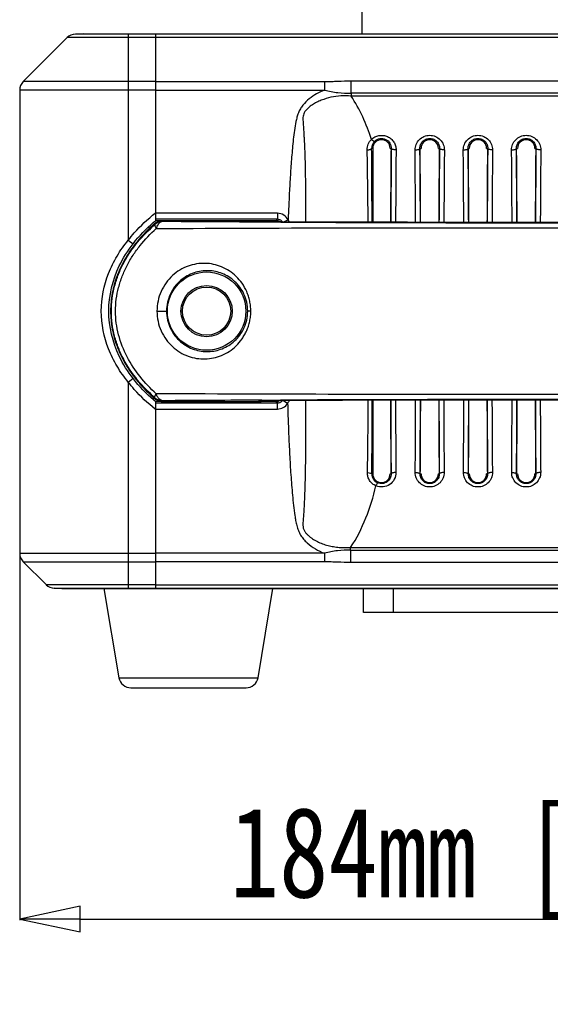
# Model space of a CAD drawing. Header units: millimetres. Extents: x 537 to 2248, y 801 to 1949.
# Tile 46 of 80: x 1218 to 1306, y 1184 to 1348. Entities that reach past the tile are written whole.
import ezdxf

# ---------------------------------------------------------------- set-up
doc = ezdxf.new("R2010")
doc.units = ezdxf.units.MM
doc.header["$LTSCALE"] = 16.335
doc.header["$PDMODE"] = 3
doc.header["$PDSIZE"] = 0.3125
doc.layers.get('0').update_dxf_attribs({"linetype": 'CONTINUOUS'})
doc.layers.get('Defpoints').update_dxf_attribs({"linetype": 'CONTINUOUS'})
doc.layers.add('02___PRT_ALL_AXES', color=7, linetype='CONTINUOUS')
doc.styles.get("Standard").update_dxf_attribs({"font": 'SimSun Regular.ttf', "width": 0.8})
doc.dimstyles.new('DIMSTYLE_1', dxfattribs={"dimtxt": 15, "dimasz": 10, "dimexe": 0.18, "dimexo": 0.0625, "dimgap": 0.09, "dimtad": 1, "dimdec": 1, "dimdsep": 46, "dimtxsty": 'Standard', "dimblk": 'CLOSED', "dimcen": 0.09, "dimadec": 0, "dimazin": 0, "dimtp": 0.01, "dimtm": 0.01, "dimtfac": 1, "dimtdec": 1, "dimtofl": 0, "dimtmove": 0, "dimatfit": 3, "dimldrblk": 'CLOSED', "dimfxl": 1, "dimtolj": 1, "dimarcsym": 0})

# ---------------------------------------------------------------- blocks, each defined once
blk = doc.blocks.new('_CLOSED')
at = {"color": 0, "linetype": 'ByBlock'}
for p, q in [((0, 0), (-1, 0.214)), ((-1, 0.214), (-1, -0.214)), ((-1, -0.214), (0, 0)), ((-1, 0), (0, 0))]:
    blk.add_line(p, q, dxfattribs=at)
blk = doc.blocks.new('*D39')
at = {"color": 0, "lineweight": -2, "transparency": 16777216}
for p, q in [((1217.77, 1259.15), (1217.77, 1198.35)), ((1401.77, 1259.15), (1401.77, 1198.35)), ((1227.77, 1198.53), (1391.77, 1198.53))]:
    blk.add_line(p, q, dxfattribs=at)
at = {"layer": 'Defpoints', "color": 0, "transparency": 16777216}
for p in [(1217.77, 1259.21), (1401.77, 1259.21), (1401.77, 1198.53)]:
    blk.add_point(p, dxfattribs=at)
at = {"color": 0, "lineweight": -2, "transparency": 16777216, "xscale": 10, "yscale": 10, "zscale": 10, "rotation": 180}
blk.add_blockref('_CLOSED', (1217.77, 1198.53), dxfattribs=at)
at = {"color": 0, "lineweight": -2, "transparency": 16777216, "xscale": 10, "yscale": 10, "zscale": 10}
blk.add_blockref('_CLOSED', (1401.77, 1198.53), dxfattribs=at)
at = {"color": 0, "transparency": 16777216, "insert": (1309.77, 1207.87), "char_height": 15, "attachment_point": 5}
blk.add_mtext('\\A1;184mm [7.24in]', dxfattribs=at)

msp = doc.modelspace()

# ---------------------------------------------------------------- linework, layer by layer
at = {"color": 7, "linetype": 'Continuous'}
for p, q in [((1274.52, 1350.09), (1274.52, 1345.39)), ((1225.65, 1344.77), (1218.35, 1337.47)), ((1240.27, 1344.77), (1225.65, 1344.77)), ((1228.27, 1345.39), (1227.01, 1345.35)), ((1240.27, 1345.35), (1227.01, 1345.35)), ((1228.27, 1345.39), (1391.27, 1345.39)), ((1235.77, 1345.39), (1235.77, 1311.15)), ((1240.27, 1345.39), (1240.27, 1314.39)), ((1379.27, 1345.35), (1240.27, 1345.35)), ((1379.27, 1344.77), (1240.27, 1344.77)), ((1240.27, 1337.47), (1218.35, 1337.47)), ((1240.27, 1336.06), (1217.77, 1336.06)), ((1217.77, 1336.06), (1217.77, 1259.21)), ((1276.33, 1326.39), (1276.14, 1326.39)), ((1276.33, 1326.39), (1276.33, 1314.13)), ((1279.2, 1326.39), (1279.39, 1326.39)), ((1284.14, 1326.39), (1284.33, 1326.39)), ((1287.2, 1326.39), (1287.39, 1326.39)), ((1292.14, 1326.39), (1292.33, 1326.39)), ((1295.2, 1326.39), (1295.39, 1326.39)), ((1300.14, 1326.39), (1300.33, 1326.39)), ((1303.2, 1326.39), (1303.39, 1326.39)), ((1240.24, 1315.66), (1240.27, 1315.69)), ((1240.15, 1313.89), (1240.2, 1313.76)), ((1240.28, 1314.4), (1260.3, 1314.41)), ((1257.4, 1314.39), (1241.47, 1314.39)), ((1241.52, 1314.25), (1241.47, 1314.39)), ((1257.4, 1314.39), (1257.7, 1314.23)), ((1258.73, 1314.15), (1257.94, 1314.16)), ((1258.71, 1314.21), (1258.51, 1314.21)), ((1258.87, 1314.2), (1258.71, 1314.21)), ((1259.03, 1314.15), (1258.73, 1314.15)), ((1259.05, 1314.2), (1258.87, 1314.2)), ((1261.08, 1314.14), (1259.03, 1314.15)), ((1259.21, 1314.2), (1259.05, 1314.2)), ((1260.16, 1314.19), (1259.8, 1314.19)), ((1260.51, 1314.62), (1260.3, 1314.41)), ((1261.08, 1314.19), (1261.01, 1314.19)), ((1261.08, 1314.19), (1261.1, 1314.19)), ((1235.77, 1311.15), (1236.56, 1310.54)), ((1240.53, 1299.39), (1242.13, 1299.39)), ((1244.77, 1299.39), (1244.52, 1299.39)), ((1252.77, 1299.39), (1253.02, 1299.39)), ((1256.1, 1299.39), (1255.58, 1299.39)), ((1235.77, 1287.62), (1236.56, 1288.24)), ((1235.77, 1287.62), (1235.77, 1253.39)), ((1240.2, 1285.02), (1240.15, 1284.88)), ((1240.27, 1284.38), (1240.27, 1253.39)), ((1260.3, 1284.36), (1240.28, 1284.37)), ((1241.47, 1284.39), (1241.52, 1284.52)), ((1241.47, 1284.39), (1257.4, 1284.39)), ((1257.7, 1284.54), (1257.4, 1284.39)), ((1257.94, 1284.62), (1258.73, 1284.62)), ((1258.89, 1284.57), (1258.71, 1284.57)), ((1258.73, 1284.62), (1259.03, 1284.62)), ((1259.05, 1284.57), (1258.89, 1284.57)), ((1259.03, 1284.62), (1261.08, 1284.63)), ((1259.2, 1284.57), (1259.05, 1284.57)), ((1260.18, 1284.58), (1259.79, 1284.58)), ((1260.51, 1284.15), (1260.3, 1284.36)), ((1260.64, 1284.58), (1261.1, 1284.59)), ((1261.08, 1284.59), (1261.02, 1284.59)), ((1261.1, 1284.59), (1261.08, 1284.59)), ((1276.33, 1284.64), (1276.33, 1272.39)), ((1240.27, 1283.09), (1240.24, 1283.11)), ((1276.33, 1272.39), (1276.17, 1272.39)), ((1279.2, 1272.39), (1279.36, 1272.39)), ((1284.17, 1272.39), (1284.33, 1272.39)), ((1287.36, 1272.39), (1287.2, 1272.39)), ((1292.17, 1272.39), (1292.33, 1272.39)), ((1295.36, 1272.39), (1295.2, 1272.39)), ((1300.17, 1272.39), (1300.33, 1272.39)), ((1303.36, 1272.39), (1303.2, 1272.39)), ((1217.77, 1259.21), (1240.27, 1259.21)), ((1222.15, 1254.01), (1218.35, 1257.8)), ((1218.35, 1257.8), (1240.27, 1257.8)), ((1222.15, 1254.01), (1240.27, 1254.01)), ((1223.51, 1253.42), (1240.27, 1253.42)), ((1224.77, 1253.39), (1223.51, 1253.42)), ((1224.77, 1253.39), (1394.77, 1253.39)), ((1240.27, 1254), (1379.27, 1254)), ((1240.27, 1253.42), (1379.27, 1253.42)), ((1274.77, 1249.39), (1274.77, 1253.39)), ((1279.77, 1249.39), (1279.77, 1253.39)), ((1294.42, 1249.39), (1274.77, 1249.39)), ((1344.77, 1249.39), (1294.42, 1249.39)), ((1234.24, 1238.56), (1257.3, 1238.56)), ((1236.21, 1236.89), (1255.32, 1236.89))]:
    msp.add_line(p, q, dxfattribs=at)
for points in [[(1271.34, 1314.15), (1260.99, 1314.19), (1260.6, 1314.19), (1260.24, 1314.19), (1259.9, 1314.19), (1259.6, 1314.2), (1259.32, 1314.2), (1259.06, 1314.2), (1258.84, 1314.2), (1258.64, 1314.21), (1258.46, 1314.21), (1258.31, 1314.21), (1258.19, 1314.22), (1258.09, 1314.22), (1258.01, 1314.22), (1257.96, 1314.22), (1257.95, 1314.22)], [(1358.44, 1314.19), (1348.16, 1314.15), (1337.38, 1314.12), (1326.4, 1314.1), (1315.3, 1314.09), (1304.16, 1314.09), (1293.06, 1314.1), (1282.1, 1314.12), (1271.34, 1314.15)], [(1257.95, 1284.55), (1257.95, 1284.55), (1257.95, 1284.55), (1257.99, 1284.55), (1258.06, 1284.55), (1258.15, 1284.56), (1258.26, 1284.56), (1258.4, 1284.56), (1258.55, 1284.56), (1258.73, 1284.57), (1258.93, 1284.57), (1259.15, 1284.57), (1259.4, 1284.57), (1259.67, 1284.58), (1259.97, 1284.58), (1260.29, 1284.58), (1260.64, 1284.58)], [(1261.1, 1284.59), (1271.33, 1284.63), (1282.09, 1284.66), (1293.06, 1284.68), (1304.16, 1284.69), (1315.3, 1284.69), (1326.4, 1284.68), (1337.38, 1284.66), (1348.16, 1284.63)]]:
    msp.add_lwpolyline(points, dxfattribs=at)
for radius in [6.5, 4.25]:
    msp.add_circle((1248.77, 1299.39), radius, dxfattribs=at)
at = {"color": 3, "linetype": 'Continuous'}
msp.add_circle((1248.77, 1299.39), 4, dxfattribs=at)
at = {"color": 7, "linetype": 'Continuous'}
for centre, radius, start, end in [((1227.06, 1343.35), 2, 91.5756, 135), ((1219.77, 1336.06), 2, 135, 180), ((1277.77, 1326.41), 1.63, 134.118, 180.7078), ((-1645, 1302.15), 2921.24, 0.23514, 0.47545), ((1277.77, 1326.39), 1.44, 0, 180), ((4050.51, 1301.61), 2771.22, 179.48777, 179.74088), ((-1542.08, 1301.24), 2826.34, 0.26134, 0.50977), ((1285.77, 1326.39), 1.44, 0, 180), ((4058.7, 1301.61), 2771.42, 179.48777, 179.74124), ((-1534.29, 1301.24), 2826.55, 0.26105, 0.50976), ((1293.77, 1326.39), 1.44, 0, 180), ((4066.84, 1301.61), 2771.56, 179.48777, 179.74149), ((-1526.41, 1301.24), 2826.67, 0.26089, 0.50976), ((1301.77, 1326.39), 1.44, 0, 180), ((4074.92, 1301.61), 2771.64, 179.48777, 179.74164), ((136.39, 1304.63), 1139.21, 0.47807, 1.08184), ((3995.08, 1301.61), 2715, 179.48261, 179.73555), ((-1485.23, 1301.24), 2768.68, 0.26674, 0.51494), ((4003.27, 1301.61), 2715.18, 179.48261, 179.73589), ((-1477.44, 1301.24), 2768.89, 0.26643, 0.51493), ((4011.4, 1301.61), 2715.32, 179.48261, 179.73614), ((-1469.56, 1301.24), 2769.02, 0.26625, 0.51493), ((4019.48, 1301.61), 2715.4, 179.48262, 179.73629), ((1241.47, 1312.38), 2.01, 120.2774, 131.1254), ((1241.52, 1312.25), 2, 89.9989, 131.2605), ((1250.29, 1299.39), 18.04, 123.6746, 123.8531), ((1241.47, 1312.39), 2, 117.448, 120.2784), ((1241.47, 1312.39), 2, 90.0007, 117.4335), ((1257.4, 1311.37), 3.01, 79.0947, 89.9742), ((1257.7, 1311.24), 2.99, 85.2386, 90.0019), ((1257.4, 1311.39), 3, 74.9757, 79.0989), ((1257.4, 1311.4), 2.99, 71.0816, 74.9688), ((1259.65, 1387.7), 73.5, 268.9746, 269.1129), ((1261.74, 1565.81), 251.62, 269.424, 269.5582), ((1262.84, 1721.95), 407.77, 269.6239, 269.7434), ((1309.77, 12840.28), 11526.19, 269.757983, 270.242022), ((1309.77, 12560.7), 11246.66, 269.751966, 270.24804), ((1241.47, 1286.39), 2.01, 228.8745, 239.6174), ((1241.52, 1286.52), 2, 228.7397, 270.0011), ((1250.29, 1299.39), 18.04, 236.1421, 236.3254), ((1241.47, 1286.39), 2, 239.6174, 240.2137), ((1241.47, 1286.38), 2, 240.2126, 242.5527), ((1241.47, 1286.39), 2, 242.5666, 269.9993), ((1296.33, -6735.81), 8020.52, 90.27426, 90.391583), ((1257.4, 1287.4), 3.01, 270.0258, 280.9033), ((1257.7, 1287.53), 2.99, 269.9983, 274.7584), ((1257.4, 1287.39), 3, 280.8991, 285.0232), ((1257.4, 1287.38), 2.99, 285.03, 288.9193), ((1259.64, 1211.88), 72.69, 90.8961, 91.0255), ((1260.07, 1183.74), 100.83, 90.7718, 90.8926), ((1261.7, 1037.21), 247.37, 90.4423, 90.5797), ((1309.77, -9961.55), 11246.28, 89.751952, 90.248043), ((1309.77, -10241.5), 11526.19, 89.757978, 90.242017), ((65.14, 1291.32), 1210.46, 359.11325, 359.68342), ((-1745.9, 1293.39), 3022.15, 359.60182, 359.8341), ((4195.94, 1294.24), 2916.66, 180.18856, 180.42937), ((4138.19, 1294.24), 2858.11, 180.19234, 180.4337), ((-1530.17, 1294), 2813.62, 359.56439, 359.80973), ((-1586.87, 1294), 2871.12, 359.56872, 359.81359), ((4204.14, 1294.24), 2916.86, 180.18822, 180.42936), ((4146.38, 1294.24), 2858.3, 180.19201, 180.43369), ((-1522.3, 1294), 2813.75, 359.56439, 359.81002), ((-1579, 1294), 2871.26, 359.56873, 359.81388), ((4212.29, 1294.25), 2917.01, 180.18797, 180.42935), ((4154.52, 1294.24), 2858.44, 180.19178, 180.43369), ((-1514.38, 1294), 2813.83, 359.5644, 359.8102), ((-1571.08, 1294), 2871.33, 359.56873, 359.81404), ((4220.37, 1294.25), 2917.09, 180.18783, 180.42935), ((4162.61, 1294.24), 2858.52, 180.19163, 180.43368), ((1277.77, 1272.37), 1.6, 179.4401, 247.6249), ((1277.77, 1272.39), 1.44, 180, 0), ((1285.77, 1272.39), 1.44, 180, 0), ((1293.77, 1272.39), 1.44, 180, 0), ((1301.77, 1272.39), 1.44, 180, 0), ((1219.77, 1259.21), 2, 180, 225), ((1223.56, 1255.42), 2, 225, 268.4244), ((1236.21, 1238.89), 2, 189.4623, 270), ((1255.32, 1238.89), 2, 270, 350.5377)]:
    msp.add_arc(centre, radius, start, end, dxfattribs=at)
for centre, major_axis, ratio, start_param, end_param in [((1281.39, 1300.21), (0, 82.2), 0.026186, 1.246712, 1.400475), ((1282.14, 1300.21), (0, 82.2), 0.026186, -1.400625, -1.246712), ((1289.39, 1300.21), (0, 82.2), 0.026186, 1.246712, 1.400695), ((1290.14, 1300.21), (0, 82.2), 0.026186, -1.400811, -1.246712), ((1297.39, 1300.21), (0, 82.2), 0.026186, 1.246712, 1.400855), ((1298.14, 1300.21), (0, 82.2), 0.026186, -1.400912, -1.246712), ((1305.39, 1300.21), (0, 82.2), 0.026186, 1.246712, 1.400947), ((1260.29, 1313.41), (0.708, 0.708), 0.999315, 0.122381, 0.785056), ((1260.29, 1285.36), (0.708, -0.708), 0.999315, -0.785056, -0.122393), ((1281.4, 1294.76), (0, 82.2), 0.026186, -4.588972, -4.436679), ((1282.14, 1294.76), (0, 82.2), 0.026186, -1.846506, -1.694064), ((1289.4, 1294.76), (0, 82.2), 0.026186, -4.58919, -4.436679), ((1290.14, 1294.76), (0, 82.2), 0.026186, -1.846506, -1.693881), ((1297.4, 1294.76), (0, 82.2), 0.026186, -4.589348, -4.436679), ((1298.14, 1294.76), (0, 82.2), 0.026186, -1.846506, -1.69378), ((1305.4, 1294.76), (0, 82.2), 0.026186, -4.58944, -4.436679)]:
    msp.add_ellipse(centre, major_axis=major_axis, ratio=ratio, start_param=start_param, end_param=end_param, dxfattribs=at)
for points, knots in [([(1276.09, 1327.88), (1275.68, 1329.15), (1274.75, 1331.64), (1273.47, 1333.98), (1272.72, 1335.07)], [0, 0, 0, 0, 0.502318, 1, 1, 1, 1]), ([(1276.09, 1327.88), (1276.26, 1328.04), (1276.65, 1328.32), (1277.34, 1328.55), (1278.07, 1328.57), (1278.77, 1328.37), (1279.38, 1327.99), (1279.84, 1327.45), (1280.13, 1326.82), (1280.19, 1326.36), (1280.19, 1326.13)], [0, 0, 0, 0, 0.125246, 0.252412, 0.380455, 0.507868, 0.633484, 0.75697, 0.878833, 1, 1, 1, 1]), ([(1276.64, 1327.58), (1276.87, 1327.8), (1277.49, 1328.12), (1278.5, 1327.97), (1279.23, 1327.31), (1279.4, 1326.68), (1279.39, 1326.39)], [0, 0, 0, 0, 0.255055, 0.516458, 0.763936, 1, 1, 1, 1]), ([(1283.34, 1326.13), (1283.34, 1326.44), (1283.46, 1327.06), (1283.99, 1327.87), (1284.8, 1328.42), (1285.77, 1328.62), (1286.74, 1328.42), (1287.55, 1327.87), (1288.08, 1327.06), (1288.19, 1326.44), (1288.19, 1326.13)], [0, 0, 0, 0, 0.122031, 0.245437, 0.371572, 0.5, 0.628428, 0.754563, 0.877968, 1, 1, 1, 1]), ([(1284.14, 1326.39), (1284.14, 1326.59), (1284.21, 1327), (1284.55, 1327.55), (1285.1, 1327.94), (1285.77, 1328.08), (1286.44, 1327.94), (1286.98, 1327.55), (1287.32, 1327), (1287.4, 1326.59), (1287.39, 1326.39)], [0, 0, 0, 0, 0.119009, 0.24058, 0.367664, 0.499998, 0.632332, 0.759417, 0.880989, 1, 1, 1, 1]), ([(1291.34, 1326.13), (1291.34, 1326.44), (1291.46, 1327.06), (1291.99, 1327.87), (1292.8, 1328.42), (1293.77, 1328.62), (1294.74, 1328.42), (1295.55, 1327.87), (1296.08, 1327.06), (1296.19, 1326.44), (1296.19, 1326.13)], [0, 0, 0, 0, 0.122031, 0.245437, 0.371572, 0.5, 0.628428, 0.754563, 0.877968, 1, 1, 1, 1]), ([(1292.14, 1326.39), (1292.14, 1326.59), (1292.21, 1327), (1292.55, 1327.55), (1293.1, 1327.94), (1293.77, 1328.08), (1294.44, 1327.94), (1294.98, 1327.55), (1295.32, 1327), (1295.4, 1326.59), (1295.39, 1326.39)], [0, 0, 0, 0, 0.119009, 0.24058, 0.367664, 0.499998, 0.632332, 0.759417, 0.880989, 1, 1, 1, 1]), ([(1299.34, 1326.13), (1299.34, 1326.44), (1299.46, 1327.06), (1299.99, 1327.87), (1300.8, 1328.42), (1301.77, 1328.62), (1302.74, 1328.42), (1303.55, 1327.87), (1304.08, 1327.06), (1304.19, 1326.44), (1304.19, 1326.13)], [0, 0, 0, 0, 0.122031, 0.245437, 0.371572, 0.5, 0.628428, 0.754563, 0.877968, 1, 1, 1, 1]), ([(1300.14, 1326.39), (1300.14, 1326.59), (1300.21, 1327), (1300.55, 1327.55), (1301.1, 1327.94), (1301.77, 1328.08), (1302.44, 1327.94), (1302.98, 1327.55), (1303.32, 1327), (1303.4, 1326.59), (1303.39, 1326.39)], [0, 0, 0, 0, 0.119009, 0.24058, 0.367664, 0.499998, 0.632332, 0.759417, 0.880989, 1, 1, 1, 1]), ([(1275.39, 1326.14), (1275.39, 1326.46), (1275.5, 1327.1), (1275.86, 1327.65), (1276.09, 1327.88)], [0, 0, 0, 0, 0.497954, 1, 1, 1, 1]), ([(1275.39, 1326.14), (1275.49, 1326.14), (1275.67, 1326.16), (1275.87, 1326.2), (1276.01, 1326.25), (1276.09, 1326.3), (1276.14, 1326.35), (1276.14, 1326.39)], [0, 0, 0, 0, 0.349016, 0.648754, 0.769558, 0.867758, 1, 1, 1, 1]), ([(1276.09, 1327.88), (1276.19, 1327.78), (1276.35, 1327.66), (1276.53, 1327.56), (1276.62, 1327.56), (1276.64, 1327.58)], [0, 0, 0, 0, 0.665894, 0.87811, 1, 1, 1, 1]), ([(1280.19, 1326.13), (1280.09, 1326.13), (1279.9, 1326.14), (1279.68, 1326.19), (1279.54, 1326.24), (1279.45, 1326.29), (1279.4, 1326.35), (1279.39, 1326.39)], [0, 0, 0, 0, 0.344397, 0.64425, 0.766004, 0.865371, 1, 1, 1, 1]), ([(1283.34, 1326.13), (1283.45, 1326.13), (1283.63, 1326.14), (1283.85, 1326.19), (1284, 1326.24), (1284.09, 1326.29), (1284.14, 1326.35), (1284.14, 1326.39)], [0, 0, 0, 0, 0.344396, 0.644248, 0.766001, 0.865369, 1, 1, 1, 1]), ([(1288.19, 1326.13), (1288.09, 1326.13), (1287.9, 1326.14), (1287.68, 1326.19), (1287.54, 1326.24), (1287.45, 1326.29), (1287.4, 1326.35), (1287.39, 1326.39)], [0, 0, 0, 0, 0.344397, 0.64425, 0.766004, 0.865371, 1, 1, 1, 1]), ([(1291.34, 1326.13), (1291.45, 1326.13), (1291.63, 1326.14), (1291.85, 1326.19), (1292, 1326.24), (1292.09, 1326.29), (1292.14, 1326.35), (1292.14, 1326.39)], [0, 0, 0, 0, 0.344396, 0.644248, 0.766001, 0.865369, 1, 1, 1, 1]), ([(1296.19, 1326.13), (1296.09, 1326.13), (1295.9, 1326.14), (1295.68, 1326.19), (1295.54, 1326.24), (1295.45, 1326.29), (1295.4, 1326.35), (1295.39, 1326.39)], [0, 0, 0, 0, 0.344397, 0.64425, 0.766004, 0.865371, 1, 1, 1, 1]), ([(1299.34, 1326.13), (1299.45, 1326.13), (1299.63, 1326.14), (1299.85, 1326.19), (1300, 1326.24), (1300.09, 1326.29), (1300.14, 1326.35), (1300.14, 1326.39)], [0, 0, 0, 0, 0.344396, 0.644248, 0.766001, 0.865369, 1, 1, 1, 1]), ([(1304.19, 1326.13), (1304.09, 1326.13), (1303.9, 1326.14), (1303.68, 1326.19), (1303.54, 1326.24), (1303.45, 1326.29), (1303.4, 1326.35), (1303.39, 1326.39)], [0, 0, 0, 0, 0.344397, 0.64425, 0.766004, 0.865371, 1, 1, 1, 1]), ([(1235.77, 1311.15), (1236.09, 1311.57), (1237.44, 1313.2), (1239, 1314.66), (1240.24, 1315.66)], [0, 0, 0, 0, 0.250195, 1, 1, 1, 1]), ([(1240.2, 1285.02), (1239.17, 1285.92), (1237.23, 1287.88), (1235.28, 1290.75), (1234.11, 1293.26), (1233.46, 1295.24), (1233.06, 1297.3), (1232.92, 1299.39), (1233.06, 1301.48), (1233.47, 1303.53), (1234.11, 1305.52), (1234.99, 1307.41), (1236.06, 1309.18), (1237.71, 1311.38), (1239.17, 1312.85), (1240.2, 1313.76)], [0, 0, 0, 0, 0.123962, 0.248487, 0.311126, 0.373954, 0.436925, 0.499975, 0.563004, 0.625975, 0.688785, 0.751413, 0.813836, 0.876066, 1, 1, 1, 1]), ([(1236.56, 1310.54), (1236.58, 1310.56), (1237.59, 1311.87), (1238.83, 1313.15), (1240.16, 1314.3), (1240.27, 1314.39), (1240.27, 1314.39)], [0, 0, 0, 0, 0.016779, 0.922798, 0.999215, 1, 1, 1, 1]), ([(1240.15, 1313.89), (1239.54, 1313.36), (1238.36, 1312.24), (1237.3, 1311.01), (1236.8, 1310.36)], [0, 0, 0, 0, 0.50054, 1, 1, 1, 1]), ([(1240.2, 1313.76), (1240.18, 1313.73), (1240.16, 1313.68), (1240.17, 1313.6), (1240.2, 1313.48), (1240.28, 1313.31), (1240.35, 1313.17), (1240.4, 1313.09)], [0, 0, 0, 0, 0.126223, 0.216553, 0.328979, 0.621868, 1, 1, 1, 1]), ([(1241.52, 1314.25), (1241.4, 1314.25), (1241.15, 1314.19), (1240.83, 1313.93), (1240.57, 1313.56), (1240.45, 1313.26), (1240.4, 1313.09)], [0, 0, 0, 0, 0.206932, 0.437365, 0.702269, 1, 1, 1, 1]), ([(1257.94, 1314.16), (1256.52, 1314.16), (1251.04, 1314.19), (1245.57, 1314.22), (1241.52, 1314.25)], [0, 0, 0, 0, 0.259835, 1, 1, 1, 1]), ([(1258.34, 1314.21), (1258.25, 1314.21), (1258.12, 1314.22), (1257.97, 1314.22), (1257.88, 1314.22), (1257.81, 1314.23), (1257.76, 1314.23), (1257.72, 1314.23), (1257.71, 1314.23), (1257.7, 1314.23)], [0, 0, 0, 0, 0.419005, 0.587173, 0.727227, 0.838777, 0.92155, 0.97532, 1, 1, 1, 1]), ([(1240.4, 1285.68), (1239.44, 1286.56), (1237.64, 1288.45), (1235.46, 1291.73), (1234.26, 1294.82), (1233.75, 1297.41), (1233.62, 1299.39), (1233.75, 1301.37), (1234.14, 1303.32), (1234.74, 1305.2), (1235.55, 1306.99), (1236.55, 1308.69), (1238.09, 1310.79), (1239.44, 1312.22), (1240.4, 1313.09)], [0, 0, 0, 0, 0.12407, 0.248606, 0.373844, 0.436817, 0.49988, 0.562916, 0.625893, 0.688695, 0.751304, 0.813717, 0.875957, 1, 1, 1, 1]), ([(1240.4, 1313.09), (1251.27, 1313.15), (1274.4, 1313.22), (1303.74, 1313.23), (1328.24, 1313.23), (1346.17, 1313.2), (1363.07, 1313.16), (1373.94, 1313.12), (1379.14, 1313.09)], [0, 0, 0, 0, 0.23508, 0.500011, 0.634572, 0.764944, 0.887593, 1, 1, 1, 1]), ([(1235.77, 1287.62), (1235.09, 1288.45), (1233.85, 1290.2), (1231.95, 1294.04), (1230.86, 1299.39), (1231.95, 1304.74), (1233.85, 1308.57), (1235.09, 1310.32), (1235.77, 1311.15)], [0, 0, 0, 0, 0.125387, 0.250562, 0.500002, 0.749438, 0.874613, 1, 1, 1, 1]), ([(1236.56, 1288.24), (1235.69, 1289.37), (1233.54, 1292.76), (1231.91, 1299.39), (1233.54, 1306.01), (1235.69, 1309.41), (1236.56, 1310.54)], [0, 0, 0, 0, 0.180052, 0.499994, 0.819814, 1, 1, 1, 1]), ([(1236.8, 1310.36), (1236.2, 1309.59), (1235.38, 1308.36), (1234.47, 1306.6), (1233.71, 1304.77), (1233.04, 1302.37), (1232.75, 1299.39), (1233.04, 1296.4), (1233.71, 1294), (1234.47, 1292.17), (1235.38, 1290.42), (1236.2, 1289.19), (1236.8, 1288.41)], [0, 0, 0, 0, 0.124096, 0.186499, 0.249146, 0.374638, 0.500006, 0.625373, 0.75086, 0.813505, 0.875906, 1, 1, 1, 1]), ([(1256.1, 1299.39), (1256.1, 1299.67), (1256.07, 1300.23), (1255.93, 1301.06), (1255.72, 1301.86), (1255.34, 1302.87), (1254.7, 1304.01), (1253.71, 1305.17), (1252.55, 1306.09), (1251.28, 1306.76), (1249.93, 1307.19), (1248.52, 1307.36), (1247.09, 1307.26), (1245.67, 1306.89), (1244.31, 1306.24), (1243.06, 1305.3), (1241.99, 1304.1), (1241.17, 1302.67), (1240.65, 1301.07), (1240.53, 1299.95), (1240.53, 1299.39)], [0, 0, 0, 0, 0.034326, 0.068447, 0.102101, 0.135185, 0.199228, 0.26061, 0.319803, 0.377519, 0.434532, 0.491566, 0.54932, 0.608381, 0.669209, 0.73205, 0.796893, 0.863508, 0.931412, 1, 1, 1, 1]), ([(1255.58, 1299.39), (1255.58, 1299.88), (1255.47, 1300.85), (1255.01, 1302.21), (1254.32, 1303.38), (1253.45, 1304.34), (1252.46, 1305.1), (1251.39, 1305.64), (1250.25, 1305.99), (1249.07, 1306.13), (1247.86, 1306.06), (1246.66, 1305.77), (1245.49, 1305.25), (1244.41, 1304.48), (1243.46, 1303.48), (1242.72, 1302.25), (1242.24, 1300.87), (1242.13, 1299.88), (1242.13, 1299.39)], [0, 0, 0, 0, 0.070166, 0.137923, 0.202173, 0.263065, 0.321411, 0.378095, 0.433996, 0.489925, 0.546634, 0.60479, 0.664938, 0.727487, 0.792619, 0.860141, 0.929554, 1, 1, 1, 1]), ([(1240.53, 1299.39), (1240.53, 1298.82), (1240.65, 1297.7), (1241.17, 1296.1), (1241.99, 1294.67), (1243.06, 1293.47), (1244.3, 1292.53), (1245.67, 1291.88), (1247.09, 1291.51), (1248.52, 1291.41), (1249.93, 1291.58), (1251.28, 1292.01), (1252.55, 1292.68), (1253.7, 1293.6), (1254.52, 1294.56), (1255.07, 1295.43), (1255.43, 1296.15), (1255.72, 1296.91), (1255.89, 1297.58), (1256, 1298.12), (1256.08, 1298.68), (1256.11, 1299.11), (1256.1, 1299.39)], [0, 0, 0, 0, 0.068566, 0.136453, 0.203061, 0.267897, 0.330717, 0.391522, 0.450559, 0.508282, 0.565297, 0.622291, 0.680009, 0.739213, 0.800602, 0.832341, 0.864801, 0.897867, 0.931498, 0.948537, 0.9657, 1, 1, 1, 1]), ([(1242.13, 1299.39), (1242.13, 1298.89), (1242.24, 1297.91), (1242.72, 1296.52), (1243.46, 1295.3), (1244.41, 1294.29), (1245.49, 1293.53), (1246.66, 1293), (1247.86, 1292.71), (1249.06, 1292.64), (1250.25, 1292.78), (1251.38, 1293.13), (1252.46, 1293.68), (1253.45, 1294.43), (1254.32, 1295.39), (1255.01, 1296.57), (1255.47, 1297.92), (1255.58, 1298.89), (1255.58, 1299.39)], [0, 0, 0, 0, 0.070444, 0.139851, 0.20737, 0.272498, 0.335042, 0.395189, 0.453341, 0.510049, 0.565975, 0.621876, 0.678566, 0.736914, 0.797811, 0.862069, 0.929835, 1, 1, 1, 1]), ([(1240.24, 1283.11), (1239, 1284.11), (1237.44, 1285.57), (1236.09, 1287.2), (1235.77, 1287.62)], [0, 0, 0, 0, 0.749798, 1, 1, 1, 1]), ([(1240.27, 1284.38), (1240.27, 1284.38), (1240.16, 1284.47), (1238.83, 1285.62), (1237.59, 1286.91), (1236.58, 1288.21), (1236.56, 1288.24)], [0, 0, 0, 0, 0.000786, 0.077204, 0.982964, 1, 1, 1, 1]), ([(1236.8, 1288.41), (1237.3, 1287.77), (1238.36, 1286.54), (1239.54, 1285.42), (1240.15, 1284.88)], [0, 0, 0, 0, 0.499459, 1, 1, 1, 1]), ([(1240.2, 1285.02), (1240.19, 1285.03), (1240.17, 1285.06), (1240.17, 1285.11), (1240.17, 1285.17), (1240.19, 1285.25), (1240.23, 1285.34), (1240.27, 1285.45), (1240.33, 1285.56), (1240.38, 1285.64), (1240.4, 1285.68)], [0, 0, 0, 0, 0.060209, 0.129618, 0.218818, 0.331105, 0.465969, 0.622718, 0.800997, 1, 1, 1, 1]), ([(1379.14, 1285.68), (1373.94, 1285.65), (1363.07, 1285.61), (1346.17, 1285.57), (1328.25, 1285.55), (1303.74, 1285.54), (1274.4, 1285.56), (1251.27, 1285.62), (1240.4, 1285.68)], [0, 0, 0, 0, 0.112409, 0.235056, 0.365424, 0.499984, 0.764917, 1, 1, 1, 1]), ([(1241.52, 1284.52), (1241.4, 1284.52), (1241.15, 1284.59), (1240.83, 1284.84), (1240.57, 1285.22), (1240.45, 1285.52), (1240.4, 1285.68)], [0, 0, 0, 0, 0.206897, 0.437387, 0.702293, 1, 1, 1, 1]), ([(1258.34, 1284.56), (1258.25, 1284.56), (1258.12, 1284.56), (1257.97, 1284.55), (1257.88, 1284.55), (1257.81, 1284.55), (1257.76, 1284.55), (1257.72, 1284.54), (1257.71, 1284.54), (1257.7, 1284.54)], [0, 0, 0, 0, 0.419196, 0.587477, 0.727574, 0.839063, 0.921714, 0.975367, 1, 1, 1, 1]), ([(1261.02, 1284.59), (1260.95, 1284.59), (1260.67, 1284.58), (1260.39, 1284.58), (1260.18, 1284.58)], [0, 0, 0, 0, 0.259354, 1, 1, 1, 1]), ([(1275.45, 1272.59), (1275.62, 1272.59), (1275.85, 1272.56), (1276.09, 1272.48), (1276.17, 1272.42), (1276.17, 1272.39)], [0, 0, 0, 0, 0.66218, 0.8785, 1, 1, 1, 1]), ([(1276.86, 1270.39), (1276.64, 1270.48), (1276.24, 1270.73), (1275.78, 1271.26), (1275.5, 1271.9), (1275.45, 1272.36), (1275.45, 1272.59)], [0, 0, 0, 0, 0.252653, 0.503434, 0.75246, 1, 1, 1, 1]), ([(1280.16, 1272.61), (1280.17, 1272.23), (1279.98, 1271.45), (1279.18, 1270.55), (1278.04, 1270.13), (1277.22, 1270.25), (1276.86, 1270.39)], [0, 0, 0, 0, 0.244904, 0.492994, 0.745874, 1, 1, 1, 1]), ([(1280.16, 1272.61), (1280.06, 1272.61), (1279.88, 1272.6), (1279.66, 1272.56), (1279.51, 1272.51), (1279.43, 1272.47), (1279.37, 1272.42), (1279.36, 1272.39)], [0, 0, 0, 0, 0.351427, 0.655727, 0.777832, 0.875747, 1, 1, 1, 1]), ([(1283.37, 1272.61), (1283.47, 1272.61), (1283.66, 1272.6), (1283.88, 1272.56), (1284.03, 1272.51), (1284.11, 1272.47), (1284.17, 1272.42), (1284.17, 1272.39)], [0, 0, 0, 0, 0.351428, 0.655728, 0.777833, 0.875748, 1, 1, 1, 1]), ([(1288.16, 1272.61), (1288.17, 1272.3), (1288.05, 1271.68), (1287.52, 1270.88), (1286.72, 1270.34), (1285.77, 1270.15), (1284.81, 1270.34), (1284.01, 1270.88), (1283.49, 1271.68), (1283.37, 1272.3), (1283.37, 1272.61)], [0, 0, 0, 0, 0.12285, 0.246689, 0.372522, 0.499999, 0.627477, 0.75331, 0.877149, 1, 1, 1, 1]), ([(1288.16, 1272.61), (1288.06, 1272.61), (1287.88, 1272.6), (1287.66, 1272.56), (1287.51, 1272.51), (1287.43, 1272.47), (1287.37, 1272.42), (1287.36, 1272.39)], [0, 0, 0, 0, 0.351427, 0.655727, 0.777832, 0.875747, 1, 1, 1, 1]), ([(1291.37, 1272.61), (1291.47, 1272.61), (1291.66, 1272.6), (1291.88, 1272.56), (1292.03, 1272.51), (1292.11, 1272.47), (1292.17, 1272.42), (1292.17, 1272.39)], [0, 0, 0, 0, 0.351428, 0.655728, 0.777833, 0.875748, 1, 1, 1, 1]), ([(1296.16, 1272.61), (1296.17, 1272.3), (1296.05, 1271.68), (1295.52, 1270.88), (1294.72, 1270.34), (1293.77, 1270.15), (1292.81, 1270.34), (1292.01, 1270.88), (1291.49, 1271.68), (1291.37, 1272.3), (1291.37, 1272.61)], [0, 0, 0, 0, 0.12285, 0.246689, 0.372522, 0.499999, 0.627477, 0.75331, 0.877149, 1, 1, 1, 1]), ([(1296.16, 1272.61), (1296.06, 1272.61), (1295.88, 1272.6), (1295.66, 1272.56), (1295.51, 1272.51), (1295.43, 1272.47), (1295.37, 1272.42), (1295.36, 1272.39)], [0, 0, 0, 0, 0.351427, 0.655727, 0.777832, 0.875747, 1, 1, 1, 1]), ([(1299.37, 1272.61), (1299.47, 1272.61), (1299.66, 1272.6), (1299.88, 1272.56), (1300.03, 1272.51), (1300.11, 1272.47), (1300.17, 1272.42), (1300.17, 1272.39)], [0, 0, 0, 0, 0.351428, 0.655728, 0.777833, 0.875748, 1, 1, 1, 1]), ([(1304.16, 1272.61), (1304.17, 1272.3), (1304.05, 1271.68), (1303.52, 1270.88), (1302.72, 1270.34), (1301.77, 1270.15), (1300.81, 1270.34), (1300.01, 1270.88), (1299.49, 1271.68), (1299.37, 1272.3), (1299.37, 1272.61)], [0, 0, 0, 0, 0.12285, 0.246689, 0.372522, 0.499999, 0.627477, 0.75331, 0.877149, 1, 1, 1, 1]), ([(1304.16, 1272.61), (1304.06, 1272.61), (1303.88, 1272.6), (1303.66, 1272.56), (1303.51, 1272.51), (1303.43, 1272.47), (1303.37, 1272.42), (1303.36, 1272.39)], [0, 0, 0, 0, 0.351427, 0.655727, 0.777832, 0.875747, 1, 1, 1, 1]), ([(1276.86, 1270.39), (1276.89, 1270.46), (1276.95, 1270.59), (1277.03, 1270.74), (1277.1, 1270.84), (1277.14, 1270.88), (1277.15, 1270.89), (1277.16, 1270.89)], [0, 0, 0, 0, 0.385057, 0.696856, 0.905232, 0.965975, 1, 1, 1, 1]), ([(1279.36, 1272.39), (1279.37, 1272.14), (1279.25, 1271.62), (1278.73, 1271.01), (1277.97, 1270.71), (1277.41, 1270.79), (1277.16, 1270.89)], [0, 0, 0, 0, 0.23938, 0.484969, 0.740941, 1, 1, 1, 1]), ([(1287.36, 1272.39), (1287.37, 1272.18), (1287.29, 1271.77), (1286.95, 1271.24), (1286.42, 1270.86), (1285.77, 1270.72), (1285.12, 1270.86), (1284.58, 1271.24), (1284.24, 1271.77), (1284.17, 1272.18), (1284.17, 1272.39)], [0, 0, 0, 0, 0.120512, 0.242969, 0.369586, 0.499998, 0.63041, 0.757028, 0.879485, 1, 1, 1, 1]), ([(1295.36, 1272.39), (1295.37, 1272.18), (1295.29, 1271.77), (1294.95, 1271.24), (1294.42, 1270.86), (1293.77, 1270.72), (1293.12, 1270.86), (1292.58, 1271.24), (1292.24, 1271.77), (1292.17, 1272.18), (1292.17, 1272.39)], [0, 0, 0, 0, 0.120512, 0.242969, 0.369586, 0.499998, 0.63041, 0.757028, 0.879485, 1, 1, 1, 1]), ([(1303.36, 1272.39), (1303.37, 1272.18), (1303.29, 1271.77), (1302.95, 1271.24), (1302.42, 1270.86), (1301.77, 1270.72), (1301.12, 1270.86), (1300.58, 1271.24), (1300.24, 1271.77), (1300.17, 1272.18), (1300.17, 1272.39)], [0, 0, 0, 0, 0.120512, 0.242969, 0.369586, 0.499998, 0.63041, 0.757028, 0.879485, 1, 1, 1, 1]), ([(1272.65, 1260.19), (1273.69, 1261.7), (1275.34, 1265.05), (1276.41, 1268.59), (1276.86, 1270.39)], [0, 0, 0, 0, 0.495995, 1, 1, 1, 1])]:
    msp.add_open_spline(points, degree=3, knots=knots, dxfattribs=at)
at = {"layer": '02___PRT_ALL_AXES', "color": 7, "linetype": 'Continuous'}
for p, q in [((1240.27, 1337.47), (1268.37, 1337.47)), ((1240.27, 1337.47), (1240.27, 1315.25)), ((1268.37, 1336.06), (1268.37, 1337.47)), ((1272.72, 1337.58), (1346.81, 1337.58)), ((1272.72, 1335.52), (1272.72, 1337.58)), ((1240.27, 1336.06), (1268.37, 1336.06)), ((1346.81, 1335.52), (1272.72, 1335.52)), ((1272.72, 1335.52), (1272.72, 1335.07)), ((1346.81, 1335.07), (1272.72, 1335.07)), ((1260.51, 1315.62), (1240.27, 1315.62)), ((1260.51, 1315.62), (1260.51, 1314.62)), ((1260.51, 1314.62), (1240.27, 1314.62)), ((1262.29, 1314.52), (1261.62, 1314.19)), ((1240.27, 1284.15), (1260.51, 1284.15)), ((1260.51, 1283.15), (1260.51, 1284.15)), ((1261.43, 1284.57), (1261.4, 1284.59)), ((1262.2, 1284.09), (1261.43, 1284.57)), ((1240.27, 1283.53), (1240.27, 1257.8)), ((1240.27, 1283.15), (1260.51, 1283.15)), ((1272.65, 1260.19), (1346.88, 1260.19)), ((1272.65, 1259.75), (1272.65, 1260.19)), ((1272.65, 1259.75), (1346.88, 1259.75)), ((1272.65, 1259.75), (1272.65, 1257.69)), ((1268.34, 1259.21), (1240.27, 1259.21)), ((1268.34, 1257.8), (1240.27, 1257.8)), ((1268.34, 1259.21), (1268.34, 1257.8)), ((1346.88, 1257.69), (1272.65, 1257.69)), ((1234.24, 1238.56), (1231.77, 1253.39)), ((1257.3, 1238.56), (1259.77, 1253.39))]:
    msp.add_line(p, q, dxfattribs=at)
for centre, radius, start, end in [((1260.51, 1313.62), 2, 26.7544, 90.0045), ((1260.51, 1313.62), 0.999, 44.9345, 90.0517), ((1260.51, 1313.62), 1, 34.6099, 44.8984), ((1260.51, 1285.15), 0.998, 269.9319, 316.6652), ((1260.51, 1285.15), 2, 269.9912, 327.935), ((1260.5, 1285.15), 1.01, 316.6543, 325.4559)]:
    msp.add_arc(centre, radius, start, end, dxfattribs=at)
for points, knots in [([(1268.37, 1337.47), (1268.73, 1337.47), (1269.46, 1337.49), (1270.91, 1337.56), (1272, 1337.58), (1272.72, 1337.58)], [0, 0, 0, 0, 0.250016, 0.499941, 1, 1, 1, 1]), ([(1268.37, 1336.06), (1267.9, 1335.88), (1267, 1335.47), (1265.76, 1334.64), (1264.87, 1333.76), (1264.3, 1332.94), (1263.97, 1332.27), (1263.74, 1331.56), (1263.52, 1330.6), (1263.33, 1329.37), (1263.14, 1327.89), (1262.99, 1326.41), (1262.87, 1324.93), (1262.72, 1322.95), (1262.56, 1320.47), (1262.41, 1317.5), (1262.33, 1315.52), (1262.29, 1314.52)], [0, 0, 0, 0, 0.062478, 0.124933, 0.187345, 0.218589, 0.249826, 0.281071, 0.312326, 0.374835, 0.43735, 0.499866, 0.562383, 0.6249, 0.749933, 0.874966, 1, 1, 1, 1]), ([(1272.72, 1335.07), (1272.17, 1335.11), (1271.05, 1335.13), (1269.38, 1334.9), (1268.04, 1334.5), (1267.02, 1334.04), (1266.3, 1333.62), (1265.74, 1333.2), (1265.34, 1332.81), (1265.07, 1332.49), (1264.86, 1332.12), (1264.76, 1331.71), (1264.74, 1331.29), (1264.76, 1330.87), (1264.79, 1330.46), (1264.83, 1329.9), (1264.87, 1329.21), (1264.92, 1328.38), (1264.98, 1327.26), (1265.04, 1325.87), (1265.09, 1324.2), (1265.13, 1322.53), (1265.15, 1320.86), (1265.17, 1319.19), (1265.18, 1316.96), (1265.19, 1315.29), (1265.19, 1314.17)], [0, 0, 0, 0, 0.062549, 0.125083, 0.187598, 0.21888, 0.250158, 0.281429, 0.297076, 0.312724, 0.328368, 0.343992, 0.359616, 0.375224, 0.390824, 0.406421, 0.437612, 0.468807, 0.500008, 0.562428, 0.624875, 0.687347, 0.749841, 0.812356, 0.874889, 1, 1, 1, 1]), ([(1268.37, 1336.06), (1269.07, 1335.85), (1270.52, 1335.59), (1271.99, 1335.52), (1272.72, 1335.52)], [0, 0, 0, 0, 0.499661, 1, 1, 1, 1]), ([(1262.2, 1284.09), (1262.23, 1282.96), (1262.3, 1280.7), (1262.44, 1277.31), (1262.59, 1274.48), (1262.73, 1272.23), (1262.86, 1270.53), (1263, 1268.84), (1263.17, 1267.16), (1263.35, 1265.75), (1263.53, 1264.64), (1263.71, 1263.81), (1263.96, 1263), (1264.34, 1262.23), (1264.84, 1261.55), (1265.63, 1260.73), (1266.78, 1259.9), (1267.81, 1259.41), (1268.34, 1259.21)], [0, 0, 0, 0, 0.12503, 0.25006, 0.37509, 0.437605, 0.50012, 0.562635, 0.62515, 0.687662, 0.718918, 0.750172, 0.781413, 0.812641, 0.843879, 0.875124, 0.937544, 1, 1, 1, 1]), ([(1265.19, 1284.6), (1265.19, 1283.34), (1265.19, 1280.82), (1265.18, 1277.68), (1265.16, 1275.16), (1265.13, 1273.27), (1265.1, 1271.39), (1265.05, 1269.81), (1265, 1268.56), (1264.96, 1267.62), (1264.91, 1266.68), (1264.86, 1265.89), (1264.82, 1265.27), (1264.78, 1264.8), (1264.75, 1264.33), (1264.74, 1263.86), (1264.78, 1263.38), (1264.96, 1262.94), (1265.24, 1262.56), (1265.57, 1262.22), (1265.93, 1261.91), (1266.44, 1261.54), (1267.13, 1261.15), (1268, 1260.78), (1268.9, 1260.5), (1269.82, 1260.3), (1271.08, 1260.15), (1272.02, 1260.15), (1272.65, 1260.19)], [0, 0, 0, 0, 0.125132, 0.250209, 0.312721, 0.375212, 0.437678, 0.500118, 0.531326, 0.562528, 0.593722, 0.62491, 0.640503, 0.656098, 0.671695, 0.687303, 0.70292, 0.718539, 0.73418, 0.749823, 0.765464, 0.781105, 0.812373, 0.843645, 0.874921, 0.906199, 0.93748, 1, 1, 1, 1]), ([(1272.65, 1259.75), (1271.93, 1259.75), (1270.47, 1259.68), (1269.03, 1259.42), (1268.34, 1259.21)], [0, 0, 0, 0, 0.500334, 1, 1, 1, 1]), ([(1272.65, 1257.69), (1271.93, 1257.69), (1270.85, 1257.72), (1269.42, 1257.78), (1268.7, 1257.8), (1268.34, 1257.8)], [0, 0, 0, 0, 0.500057, 0.749984, 1, 1, 1, 1])]:
    msp.add_open_spline(points, degree=3, knots=knots, dxfattribs=at)
for points in [[(1262.47, 1314.18), (1262.42, 1314.3), (1262.36, 1314.42), (1262.29, 1314.52)], [(1262.2, 1284.09), (1262.32, 1284.24), (1262.43, 1284.41), (1262.5, 1284.59)]]:
    msp.add_open_spline(points, degree=3, dxfattribs=at)

# ---------------------------------------------------------------- dimensions: what is measured, and where the dimension line sits
at = {"color": 3}
dim = msp.add_linear_dim(base=(1401.77, 1198.53), p1=(1217.77, 1259.21), p2=(1401.77, 1259.21), dimstyle='DIMSTYLE_1', override={"dimpost": 'mm'}, dxfattribs=at)
dim.commit()
dim.dimension.update_dxf_attribs({"geometry": '*D39', "text_midpoint": (1309.77, 1207.87)})

doc.saveas('drawing.dxf')
